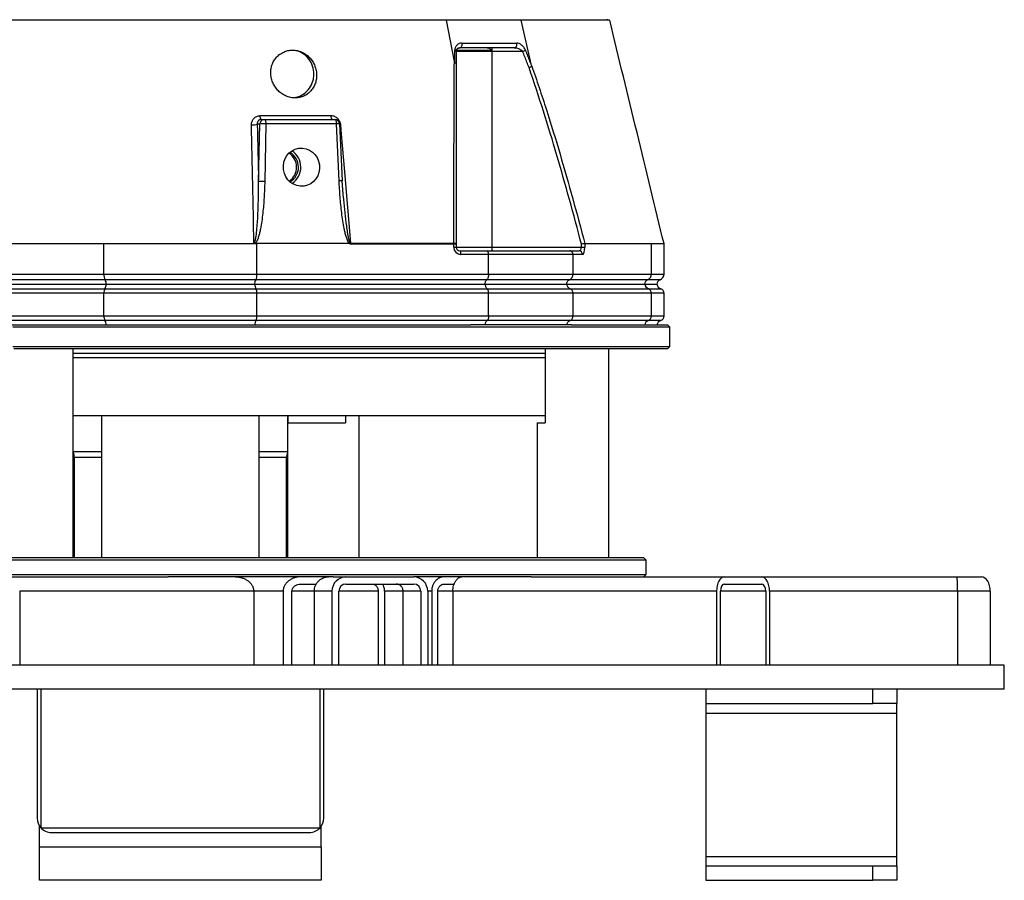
# Model space of a CAD drawing. Header units: millimetres. Extents: x 1168 to 1858, y 830 to 2111.
# Tile 2 of 5: x 1446 to 1858, y 830 to 1190. Entities that reach past the tile are written whole.
import ezdxf

# ---------------------------------------------------------------- set-up
doc = ezdxf.new("R2010")
doc.units = ezdxf.units.MM

msp = doc.modelspace()

# ---------------------------------------------------------------- linework, layer by layer
at = {"color": 7, "linetype": 'Continuous', "lineweight": 25}
for p, q in [((1628.17, 1172.24), (1624.92, 1189.51)), ((1660.54, 1170.52), (1656.12, 1189.51)), ((1692.36, 1189.51), (1692.36, 1190.01)), ((1643.92, 1176.51), (1628.92, 1176.51)), ((1629.01, 1177.01), (1643.55, 1177.01)), ((1643.92, 1178.01), (1643.92, 1176.51)), ((1643.92, 1176.51), (1643.92, 1094.51)), ((1656.82, 1176.51), (1643.92, 1176.51)), ((1656.82, 1176.51), (1657.95, 1176.95)), ((1547.36, 1148.01), (1548.6, 1148.01)), ((1548.6, 1148.01), (1578.16, 1148.01)), ((1546.67, 1146.08), (1545.64, 1146.08)), ((1546.2, 1121.95), (1546.67, 1146.08)), ((1549.24, 1146.12), (1548.77, 1121.99)), ((1578.8, 1146.12), (1549.24, 1146.12)), ((1579.91, 1122.35), (1578.8, 1146.12)), ((1581.27, 1122.34), (1580.16, 1146.11)), ((1581.74, 1115.01), (1581.25, 1122.34)), ((1399.03, 1096.01), (1481.41, 1096.01)), ((1481.41, 1083.25), (1481.41, 1096.01)), ((1545.51, 1083.25), (1545.51, 1096.01)), ((1584.16, 1096.01), (1545.51, 1096.01)), ((1627.9, 1094.51), (1627.9, 1095.77)), ((1628.92, 1095.77), (1627.9, 1095.77)), ((1627.9, 1094.51), (1628.92, 1094.51)), ((1628.92, 1095.77), (1628.92, 1094.51)), ((1628.92, 1094.51), (1643.92, 1094.51)), ((1630.42, 1093.01), (1641.78, 1093.01)), ((1641.78, 1093.01), (1676.52, 1093.01)), ((1643.92, 1094.51), (1643.92, 1093.01)), ((1643.92, 1094.51), (1681.38, 1094.51)), ((1676.52, 1093.01), (1680.37, 1093.01)), ((1681.38, 1094.51), (1681.38, 1095.83)), ((1681.38, 1094.51), (1682.81, 1094.51)), ((1682.81, 1096.01), (1682.81, 1094.51)), ((1682.81, 1096.01), (1710.68, 1096.01)), ((1710.68, 1083.25), (1710.68, 1096.01)), ((1715.96, 1083.25), (1715.96, 1096.01)), ((1642.51, 1091.51), (1630.9, 1091.51)), ((1642.51, 1083.25), (1642.51, 1091.51)), ((1677.86, 1091.51), (1642.51, 1091.51)), ((1677.86, 1083.25), (1677.86, 1091.51)), ((1681.79, 1091.51), (1677.86, 1091.51)), ((1384.41, 1083.25), (1481.41, 1083.25)), ((1481.94, 1080.9), (1385.22, 1080.9)), ((1481.41, 1083.25), (1545.51, 1083.25)), ((1544.98, 1080.9), (1481.94, 1080.9)), ((1641.7, 1080.9), (1544.98, 1080.9)), ((1545.51, 1083.25), (1642.51, 1083.25)), ((1676.38, 1080.9), (1641.7, 1080.9)), ((1642.51, 1083.25), (1677.86, 1083.25)), ((1709.11, 1080.9), (1676.38, 1080.9)), ((1677.86, 1083.25), (1710.68, 1083.25)), ((1385.06, 1077.15), (1481.83, 1077.15)), ((1385.84, 1079.01), (1482.35, 1079.01)), ((1481.83, 1077.15), (1545.09, 1077.15)), ((1482.35, 1079.01), (1544.57, 1079.01)), ((1544.57, 1079.01), (1641.08, 1079.01)), ((1545.09, 1077.15), (1641.86, 1077.15)), ((1641.08, 1079.01), (1675.23, 1079.01)), ((1641.86, 1077.15), (1676.67, 1077.15)), ((1675.23, 1079.01), (1707.89, 1079.01)), ((1676.67, 1077.15), (1709.42, 1077.15)), ((1707.89, 1079.01), (1713.01, 1079.01)), ((1481.41, 1075.27), (1384.41, 1075.27)), ((1545.51, 1075.27), (1481.41, 1075.27)), ((1481.41, 1065.75), (1481.41, 1075.27)), ((1545.51, 1065.75), (1545.51, 1075.27)), ((1642.51, 1075.27), (1545.51, 1075.27)), ((1642.51, 1065.75), (1642.51, 1075.27)), ((1677.86, 1075.27), (1642.51, 1075.27)), ((1677.86, 1065.75), (1677.86, 1075.27)), ((1710.68, 1075.27), (1677.86, 1075.27)), ((1710.68, 1065.75), (1710.68, 1075.27)), ((1715.96, 1065.75), (1715.96, 1075.27)), ((1384.41, 1065.75), (1481.41, 1065.75)), ((1481.83, 1063.87), (1385.06, 1063.87)), ((1481.41, 1065.75), (1545.51, 1065.75)), ((1545.09, 1063.87), (1481.83, 1063.87)), ((1641.86, 1063.87), (1545.09, 1063.87)), ((1545.51, 1065.75), (1642.51, 1065.75)), ((1676.67, 1063.87), (1641.86, 1063.87)), ((1642.51, 1065.75), (1677.86, 1065.75)), ((1709.42, 1063.87), (1676.67, 1063.87)), ((1677.86, 1065.75), (1710.68, 1065.75)), ((1391.89, 1062.01), (1635.03, 1062.01)), ((1718.46, 1061.01), (1443.35, 1061.01)), ((1641.08, 1062.01), (1635.03, 1062.01)), ((1675.23, 1062.01), (1641.08, 1062.01)), ((1677.28, 1062.01), (1675.23, 1062.01)), ((1677.28, 1062.01), (1717.46, 1062.01)), ((1718.46, 1061.01), (1717.46, 1062.01)), ((1718.46, 1053.01), (1718.46, 1061.01)), ((1443.35, 1053.01), (1718.46, 1053.01)), ((1717.46, 1052.01), (1443.69, 1052.01)), ((1468.61, 964.51), (1468.61, 1052.01)), ((1666.13, 1052.01), (1666.13, 1021.01)), ((1692.91, 964.51), (1692.91, 1052.01)), ((1717.46, 1052.01), (1718.46, 1053.01)), ((1666.13, 1050.01), (1468.61, 1050.01)), ((1666.13, 1048.28), (1468.61, 1048.28)), ((1468.61, 1024.01), (1666.13, 1024.01)), ((1480.46, 1024.01), (1480.46, 964.51)), ((1546.46, 964.51), (1546.46, 1024.01)), ((1558.31, 1024.01), (1558.31, 964.51)), ((1558.63, 1021.01), (1558.63, 1024.01)), ((1582.61, 1024.01), (1582.61, 1021.01)), ((1588.31, 964.51), (1588.31, 1024.01)), ((1558.63, 1021.01), (1582.61, 1021.01)), ((1662.91, 1021.01), (1662.91, 964.51)), ((1662.91, 1021.01), (1666.13, 1021.01)), ((1469.01, 1006.51), (1469.01, 964.51)), ((1557.91, 964.51), (1557.91, 1006.51)), ((1446.77, 963.51), (1318.46, 963.51)), ((1707.46, 964.51), (1319.46, 964.51)), ((1708.46, 963.51), (1446.77, 963.51)), ((1708.46, 963.51), (1707.46, 964.51)), ((1708.46, 957.51), (1708.46, 963.51)), ((1318.46, 957.51), (1708.46, 957.51)), ((1707.46, 956.51), (1708.46, 957.51)), ((1439.23, 956.51), (1508.3, 956.51)), ((1577.38, 956.51), (1508.3, 956.51)), ((1563.77, 953.51), (1570.47, 953.51)), ((1577.38, 956.51), (1582.77, 956.51)), ((1582.77, 956.51), (1611.16, 956.51)), ((1582.77, 953.51), (1611.16, 953.51)), ((1660.4, 956.51), (1611.16, 956.51)), ((1623.72, 953.51), (1628.25, 953.51)), ((1660.4, 956.51), (1741.21, 956.51)), ((1741.21, 956.51), (1756.92, 956.51)), ((1741.21, 953.51), (1756.92, 953.51)), ((1756.92, 956.51), (1838.62, 956.51)), ((1838.62, 956.51), (1848.9, 956.51)), ((1446.15, 950.51), (1446.15, 919.51)), ((1544.15, 950.51), (1446.15, 950.51)), ((1544.15, 950.51), (1544.15, 919.51)), ((1556.49, 950.51), (1556.49, 919.51)), ((1560.18, 919.51), (1560.18, 950.51)), ((1569.53, 950.51), (1569.53, 919.51)), ((1576.9, 950.51), (1569.53, 950.51)), ((1576.9, 950.51), (1576.9, 919.51)), ((1579.84, 919.51), (1579.84, 950.51)), ((1596.32, 950.51), (1596.32, 919.51)), ((1598.93, 950.51), (1598.93, 919.51)), ((1614.1, 950.51), (1606.73, 950.51)), ((1606.73, 919.51), (1606.73, 950.51)), ((1614.1, 950.51), (1614.1, 919.51)), ((1617.04, 950.51), (1617.04, 919.51)), ((1618.67, 950.51), (1618.67, 919.51)), ((1621.26, 919.51), (1621.26, 950.51)), ((1737.96, 950.51), (1627.55, 950.51)), ((1627.55, 950.51), (1627.55, 919.51)), ((1737.96, 950.51), (1737.96, 919.51)), ((1739.58, 919.51), (1739.58, 950.51)), ((1758.54, 950.51), (1758.54, 919.51)), ((1760.16, 950.51), (1760.16, 919.51)), ((1838.86, 950.51), (1838.86, 919.51)), ((1852.58, 950.51), (1852.58, 919.51)), ((1576.9, 919.51), (1398.84, 919.51)), ((1737.96, 919.51), (1576.9, 919.51)), ((1838.86, 919.51), (1737.96, 919.51)), ((1858.46, 919.51), (1838.86, 919.51)), ((1858.46, 909.51), (1858.46, 919.51)), ((1858.46, 909.51), (1168.46, 909.51)), ((1453.46, 909.51), (1453.46, 855.51)), ((1454.96, 909.51), (1454.96, 851.51)), ((1571.96, 851.51), (1571.96, 909.51)), ((1573.46, 855.51), (1573.46, 909.51)), ((1733.46, 909.51), (1733.46, 903.51)), ((1803.46, 903.51), (1803.46, 909.51)), ((1813.46, 909.51), (1813.46, 903.51)), ((1733.46, 903.51), (1803.46, 903.51)), ((1733.46, 903.51), (1733.46, 899.51)), ((1813.46, 903.51), (1803.46, 903.51)), ((1813.46, 899.51), (1813.46, 903.51)), ((1733.46, 899.51), (1813.46, 899.51)), ((1733.46, 899.51), (1733.46, 839.51)), ((1813.46, 839.51), (1813.46, 899.51)), ((1454.46, 843.51), (1454.46, 852.2)), ((1454.96, 851.51), (1571.96, 851.51)), ((1459.46, 849.51), (1567.46, 849.51)), ((1572.46, 843.51), (1572.46, 852.2)), ((1454.46, 843.51), (1572.46, 843.51)), ((1454.46, 829.51), (1454.46, 843.51)), ((1572.46, 843.51), (1572.46, 829.51)), ((1733.46, 839.51), (1813.46, 839.51)), ((1733.46, 839.51), (1733.46, 835.51)), ((1813.46, 835.51), (1813.46, 839.51)), ((1733.46, 835.51), (1733.46, 829.51)), ((1733.46, 835.51), (1803.46, 835.51)), ((1803.46, 829.51), (1803.46, 835.51)), ((1803.46, 835.51), (1813.46, 835.51)), ((1813.46, 835.51), (1813.46, 829.51)), ((1572.46, 829.51), (1454.46, 829.51)), ((1733.46, 829.51), (1803.46, 829.51)), ((1813.46, 829.51), (1803.46, 829.51))]:
    msp.add_line(p, q, dxfattribs=at)
at = {"color": 1, "linetype": 'Continuous', "lineweight": 25}
for p, q in [((1580.17, 1145.77), (1580.48, 1145.77)), ((1714.29, 1080.9), (1709.11, 1080.9)), ((1710.68, 1083.25), (1715.96, 1083.25)), ((1709.42, 1077.15), (1714.63, 1077.15)), ((1715.96, 1075.27), (1710.68, 1075.27)), ((1714.63, 1063.87), (1709.42, 1063.87)), ((1710.68, 1065.75), (1715.96, 1065.75)), ((1480.46, 1008.88), (1468.61, 1008.88)), ((1480.46, 1006.51), (1469.01, 1006.51)), ((1558.31, 1008.88), (1546.46, 1008.88)), ((1557.91, 1006.51), (1546.46, 1006.51)), ((1556.49, 950.51), (1544.15, 950.51)), ((1569.53, 950.51), (1560.18, 950.51)), ((1596.32, 950.51), (1579.84, 950.51)), ((1606.73, 950.51), (1598.93, 950.51)), ((1618.67, 950.51), (1617.04, 950.51)), ((1627.55, 950.51), (1621.26, 950.51)), ((1758.54, 950.51), (1739.58, 950.51)), ((1838.86, 950.51), (1760.16, 950.51)), ((1852.58, 950.51), (1838.86, 950.51))]:
    msp.add_line(p, q, dxfattribs=at)
at = {"color": 7, "linetype": 'Continuous', "lineweight": 25, "flags": 128}
for points in [[(1631.34, 1179.95), (1631.38, 1179.6), (1631.37, 1179.25), (1631.31, 1178.92), (1631.2, 1178.62), (1631.04, 1178.36), (1630.85, 1178.17), (1630.64, 1178.05), (1630.42, 1178.01)], [(1628.32, 1176.95), (1628.45, 1176.9), (1628.57, 1176.86), (1628.67, 1176.81), (1628.76, 1176.75), (1628.83, 1176.7), (1628.88, 1176.64), (1628.91, 1176.57), (1628.92, 1176.51)], [(1547.36, 1148.01), (1547.28, 1148.04), (1547.19, 1148.13), (1547.11, 1148.27), (1547.04, 1148.46), (1546.98, 1148.69), (1546.92, 1148.97), (1546.88, 1149.27), (1546.86, 1149.59)], [(1548.6, 1148.01), (1548.72, 1147.98), (1548.84, 1147.87), (1548.95, 1147.7), (1549.04, 1147.46), (1549.12, 1147.18), (1549.18, 1146.85), (1549.22, 1146.49), (1549.24, 1146.12)], [(1577.16, 1148.01), (1577.05, 1148.04), (1576.94, 1148.13), (1576.83, 1148.27), (1576.74, 1148.47), (1576.66, 1148.71), (1576.6, 1148.99), (1576.55, 1149.3), (1576.52, 1149.63)], [(1578.16, 1148.01), (1578.28, 1147.98), (1578.39, 1147.87), (1578.5, 1147.7), (1578.6, 1147.46), (1578.68, 1147.18), (1578.74, 1146.85), (1578.78, 1146.49), (1578.8, 1146.12)], [(1580.48, 1145.77), (1580.81, 1141.84), (1582.14, 1126.14), (1584.66, 1096.2)], [(1627.89, 1096.25), (1628.11, 1096.23), (1628.31, 1096.2), (1628.48, 1096.16), (1628.64, 1096.11), (1628.76, 1096.06), (1628.85, 1096), (1628.9, 1095.95), (1628.92, 1095.89)], [(1630.9, 1091.51), (1630.89, 1091.8), (1630.87, 1092.09), (1630.82, 1092.34), (1630.76, 1092.57), (1630.69, 1092.76), (1630.61, 1092.9), (1630.52, 1092.98), (1630.42, 1093.01)]]:
    msp.add_lwpolyline(points, dxfattribs=at)
at = {"color": 7, "linetype": 'Continuous', "lineweight": 25}
for centre, radius, start, end in [((1652.93, 1179.45), 1.47, 280.9926, 19.6764), ((1548.63, 1146.05), 1.96, 90.9643, 179.0216), ((1578.16, 1146.01), 2, 2.676, 90), ((1543.72, 1150.7), 5, 264.2517, 292.5667), ((1548.19, 1128.86), 17.29, 86.5135, 95.0408), ((1555, 1128.01), 7.12, 304.6331, 56.2902), ((1555.8, 1128.01), 7.1, 300.1258, 60.8253), ((1555.74, 1128.01), 8.13, 303.4187, 57.3668), ((1547.72, 1104.73), 17.29, 86.5135, 95.0408), ((1578.53, 1095.82), 6.15, 359.9729, 3.5543), ((1630.9, 1094.51), 3, 180, 270), ((1630.42, 1094.51), 1.5, 180, 270), ((1680.33, 1091.55), 1.46, 358.4899, 88.4058), ((1485.46, 1082.93), 4.07, 175.4948, 210.0464), ((1479.12, 1079.27), 3.26, 355.4948, 30.0464), ((1547.8, 1079.27), 3.26, 149.9536, 184.5052), ((1541.46, 1082.93), 4.07, 329.9536, 4.5052), ((1709.84, 1079.04), 2, 111.5312, 180.8407), ((1708.19, 1083.22), 2.49, 291.5312, 0.8407), ((1714.96, 1079.01), 2, 109.4712, 180), ((1713.46, 1083.25), 2.5, 289.4712, 0), ((1484.65, 1075.52), 3.26, 149.9536, 184.5052), ((1478.91, 1078.97), 3.44, 328.135, 0.6908), ((1548.01, 1078.97), 3.44, 179.3092, 211.865), ((1542.27, 1075.52), 3.26, 355.4948, 30.0464), ((1710.31, 1079.45), 2.46, 190.2462, 248.7564), ((1708.69, 1075.3), 2, 359.1593, 68.4688), ((1715.46, 1079.51), 2.5, 191.537, 250.5288), ((1713.96, 1075.27), 2, 0, 70.5288), ((1484.65, 1065.5), 3.26, 175.4948, 210.0464), ((1478.91, 1062.05), 3.44, 359.3092, 31.865), ((1548.01, 1062.05), 3.44, 148.135, 180.6908), ((1542.27, 1065.5), 3.26, 329.9536, 4.5052), ((1710.31, 1061.57), 2.46, 111.2436, 169.7538), ((1708.69, 1065.72), 2, 291.5312, 0.8407), ((1715.46, 1061.51), 2.5, 109.4712, 168.463), ((1713.96, 1065.75), 2, 289.4712, 0), ((1463.01, 1006.51), 6, 0, 21.133), ((1563.91, 1006.51), 6, 158.867, 180), ((1459.46, 855.51), 6, 180, 221.4096), ((1567.46, 855.51), 6, 318.5904, 0), ((1459.46, 855.51), 6, 221.8103, 270), ((1567.46, 855.51), 6, 270, 318.1897)]:
    msp.add_arc(centre, radius, start, end, dxfattribs=at)
at = {"color": 1, "linetype": 'Continuous', "lineweight": 25}
for centre, radius, start, end in [((1579.41, 1137.84), 8.3, 84.8327, 94.2139), ((1580.52, 1114.03), 8.35, 84.8671, 94.1974)]:
    msp.add_arc(centre, radius, start, end, dxfattribs=at)
at = {"color": 7, "linetype": 'Continuous', "lineweight": 25}
msp.add_ellipse((1564.14, 1128.01), major_axis=(-1.07, 7.94), ratio=0.94747, dxfattribs=at)
for centre, major_axis, ratio, start_param, end_param in [((1513.46, 3004.13), (-32.13, 1908.11), 0.049628, 3.133349, 3.140757), ((1680.37, 1094.51), (0, 1.5), 0.676786, 3.141593, 4.712389), ((1681.79, 1094.51), (0, 3), 0.338393, 3.141593, 4.712389), ((1582.77, 950.51), (0, 6), 0.978946, 0, 1.570796), ((1582.77, 950.51), (0, 3), 0.978946, 0, 1.570796), ((1611.16, 950.51), (0, 6), 0.978946, 4.712389, 6.283185), ((1611.16, 950.51), (0, 3), 0.978946, 4.712389, 6.283185), ((1741.21, 950.51), (0, 6), 0.541607, 0, 1.570796), ((1741.21, 950.51), (0, 3), 0.541607, 0, 1.570796), ((1756.92, 950.51), (0, 6), 0.541607, 4.712389, 6.283185), ((1756.92, 950.51), (0, 3), 0.541607, 4.712389, 6.283185), ((1838.62, 950.51), (0, 6), 0.040856, 4.712389, 6.283185), ((1848.9, 950.51), (0, 6), 0.612371, 4.712389, 6.283185)]:
    msp.add_ellipse(centre, major_axis=major_axis, ratio=ratio, start_param=start_param, end_param=end_param, dxfattribs=at)
for points, knots in [([(1456.41, 1189.51), (1451.44, 1189.51), (1439.48, 1189.51), (1421.16, 1189.51), (1408.36, 1189.51), (1402.2, 1189.51)], [0.78900825, 0.78900825, 0.78900825, 0.78900825, 0.80290046, 0.82289891, 0.84289736, 0.84289736, 0.84289736, 0.84289736]), ([(1570.19, 1189.51), (1568.15, 1189.51), (1558.9, 1189.51), (1549.46, 1189.51), (1539.7, 1189.51), (1534.98, 1189.51), (1527.83, 1189.51), (1520.66, 1189.51), (1515.86, 1189.51), (1513.46, 1189.51), (1511.07, 1189.51), (1506.28, 1189.51), (1499.12, 1189.51), (1491.99, 1189.51), (1487.27, 1189.51), (1477.54, 1189.51), (1468.27, 1189.51), (1459.18, 1189.51), (1457.29, 1189.51)], [0.8437161, 0.8437161, 0.8437161, 0.8437161, 0.8494176, 0.8694417, 0.8694417, 0.8758084, 0.8821752, 0.888542, 0.8949088, 0.8949088, 0.8949088, 0.9012674, 0.9076261, 0.9139847, 0.9203434, 0.9203434, 0.9403418, 0.9456293, 0.9456293, 0.9456293, 0.9456293]), ([(1624.92, 1189.51), (1618.76, 1189.51), (1605.95, 1189.51), (1587.46, 1189.51), (1575.31, 1189.51), (1570.19, 1189.51)], [0.9456293, 0.9456293, 0.9456293, 0.9456293, 0.96565336, 0.98567742, 1, 1, 1, 1]), ([(1682.95, 1189.51), (1681.34, 1189.51), (1676.92, 1189.51), (1668.23, 1189.51), (1660.36, 1189.51), (1656.12, 1189.51)], [0.03915803, 0.03915803, 0.03915803, 0.03915803, 0.05247201, 0.07249607, 0.09252013, 0.09252013, 0.09252013, 0.09252013]), ([(1693.07, 1189.51), (1693.08, 1189.51), (1693.09, 1189.51), (1691.87, 1189.51), (1689.84, 1189.51), (1687.14, 1189.51), (1684.83, 1189.51), (1683.67, 1189.51)], [0, 0, 0, 0, 0.166186, 0.372878, 0.579625, 0.789812, 1, 1, 1, 1]), ([(1715.96, 1096.02), (1712.19, 1111.51), (1704.61, 1142.67), (1697.03, 1173.83), (1693.22, 1189.51)], [0, 0, 0, 0, 0.496942, 1, 1, 1, 1]), ([(1631.34, 1179.95), (1630.96, 1179.95), (1630.59, 1179.87), (1630.07, 1179.67), (1629.91, 1179.59), (1629.59, 1179.4), (1629.44, 1179.29), (1629.16, 1179.03), (1629.03, 1178.89), (1628.8, 1178.57), (1628.69, 1178.4), (1628.52, 1178.03), (1628.44, 1177.83), (1628.34, 1177.4), (1628.32, 1177.18), (1628.32, 1176.95)], [0, 0, 0, 0, 0.25, 0.25, 0.375, 0.375, 0.5, 0.5, 0.625, 0.625, 0.75, 0.75, 0.875, 0.875, 1, 1, 1, 1]), ([(1631.34, 1179.95), (1635.5, 1179.95), (1639.5, 1179.95), (1647.17, 1179.95), (1650.83, 1179.95), (1654.31, 1179.95)], [0, 0, 0, 0, 0.5, 0.5, 1, 1, 1, 1]), ([(1657.95, 1176.95), (1657.85, 1177.18), (1657.74, 1177.41), (1657.5, 1177.83), (1657.37, 1178.03), (1657.08, 1178.41), (1656.93, 1178.58), (1656.62, 1178.89), (1656.46, 1179.03), (1655.97, 1179.41), (1655.64, 1179.61), (1654.96, 1179.87), (1654.63, 1179.95), (1654.31, 1179.95)], [0, 0, 0, 0, 0.125, 0.125, 0.25, 0.25, 0.375, 0.375, 0.5, 0.5, 0.75, 0.75, 1, 1, 1, 1]), ([(1570.49, 1167.01), (1570.45, 1167.67), (1570.36, 1168.31), (1570.13, 1169.26), (1570.04, 1169.58), (1569.83, 1170.2), (1569.71, 1170.52), (1569.31, 1171.42), (1568.99, 1172), (1568.25, 1173.09), (1567.82, 1173.6), (1566.89, 1174.53), (1566.39, 1174.95), (1565.57, 1175.5), (1565.29, 1175.67), (1564.71, 1175.99), (1564.13, 1176.27), (1563.53, 1176.49), (1562.91, 1176.68), (1562.6, 1176.76), (1561.65, 1176.95), (1561.02, 1177.01), (1560.07, 1177.01), (1559.75, 1176.99), (1559.12, 1176.92), (1558.8, 1176.87), (1557.88, 1176.67), (1557.29, 1176.48), (1556.43, 1176.09), (1556.14, 1175.95), (1555.6, 1175.63), (1555.34, 1175.46), (1554.58, 1174.91), (1554.12, 1174.49), (1553.27, 1173.55), (1552.91, 1173.04), (1552.43, 1172.23), (1552.29, 1171.94), (1552.02, 1171.37), (1551.91, 1171.07), (1551.6, 1170.16), (1551.46, 1169.54), (1551.33, 1168.59), (1551.3, 1168.27), (1551.28, 1167.62), (1551.28, 1167.29), (1551.34, 1166.33), (1551.43, 1165.69), (1551.67, 1164.73), (1551.76, 1164.41), (1551.98, 1163.79), (1552.22, 1163.18), (1552.52, 1162.6), (1552.84, 1162.02), (1553.02, 1161.74), (1553.59, 1160.92), (1554.02, 1160.42), (1554.72, 1159.73), (1554.96, 1159.51), (1555.47, 1159.09), (1555.74, 1158.89), (1556.56, 1158.34), (1557.13, 1158.03), (1558.03, 1157.65), (1558.33, 1157.54), (1558.96, 1157.34), (1559.27, 1157.26), (1560.21, 1157.07), (1560.84, 1157.01), (1561.79, 1157.01), (1562.11, 1157.03), (1562.74, 1157.1), (1563.35, 1157.2), (1563.95, 1157.36), (1564.55, 1157.56), (1564.84, 1157.67), (1565.69, 1158.05), (1566.22, 1158.36), (1566.97, 1158.91), (1567.21, 1159.11), (1567.67, 1159.53), (1567.89, 1159.75), (1568.5, 1160.45), (1568.87, 1160.95), (1569.34, 1161.76), (1569.49, 1162.05), (1569.75, 1162.62), (1569.98, 1163.2), (1570.15, 1163.81), (1570.3, 1164.43), (1570.36, 1164.75), (1570.49, 1165.71), (1570.52, 1166.36), (1570.49, 1167.01)], [0, 0, 0, 0, 0.03125, 0.03125, 0.046875, 0.046875, 0.0625, 0.0625, 0.09375, 0.09375, 0.125, 0.125, 0.15625, 0.15625, 0.171875, 0.171875, 0.1875, 0.203125, 0.203125, 0.21875, 0.21875, 0.25, 0.25, 0.265625, 0.265625, 0.28125, 0.28125, 0.3125, 0.3125, 0.328125, 0.328125, 0.34375, 0.34375, 0.375, 0.375, 0.40625, 0.40625, 0.421875, 0.421875, 0.4375, 0.4375, 0.46875, 0.46875, 0.484375, 0.484375, 0.5, 0.5, 0.53125, 0.53125, 0.546875, 0.546875, 0.5625, 0.578125, 0.578125, 0.59375, 0.59375, 0.625, 0.625, 0.640625, 0.640625, 0.65625, 0.65625, 0.6875, 0.6875, 0.703125, 0.703125, 0.71875, 0.71875, 0.75, 0.75, 0.765625, 0.765625, 0.78125, 0.796875, 0.796875, 0.8125, 0.8125, 0.84375, 0.84375, 0.859375, 0.859375, 0.875, 0.875, 0.90625, 0.90625, 0.921875, 0.921875, 0.9375, 0.953125, 0.953125, 0.96875, 0.96875, 1, 1, 1, 1]), ([(1569.35, 1167.01), (1569.25, 1168.13), (1569.04, 1170.38), (1567.4, 1173.38), (1564.97, 1175.62), (1562.28, 1176.89), (1560.47, 1176.89), (1559.76, 1176.88)], [0, 0, 0, 0, 0.214516, 0.429024, 0.643743, 0.8586, 1, 1, 1, 1]), ([(1628.31, 1171.85), (1628.31, 1172.33), (1628.31, 1172.81), (1628.31, 1173.29), (1628.31, 1174.51), (1628.31, 1175.73), (1628.32, 1176.95)], [0.000362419, 0.000362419, 0.000362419, 0.000362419, 0.001908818, 0.001908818, 0.001908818, 0.005827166, 0.005827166, 0.005827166, 0.005827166]), ([(1628.92, 1176.51), (1628.92, 1176.66), (1628.94, 1176.78), (1629, 1177.01), (1629.04, 1177.11), (1629.19, 1177.39), (1629.31, 1177.53), (1629.58, 1177.77), (1629.74, 1177.86), (1630.06, 1177.98), (1630.24, 1178.01), (1630.42, 1178.01)], [0, 0, 0, 0, 0.125, 0.125, 0.25, 0.25, 0.5, 0.5, 0.75, 0.75, 1, 1, 1, 1]), ([(1628.92, 1176.51), (1628.92, 1175.29), (1628.92, 1174.07), (1628.92, 1172.86), (1628.92, 1172.38), (1628.92, 1171.91), (1628.92, 1171.43)], [0, 0, 0, 0, 0.003916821, 0.003916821, 0.003916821, 0.005444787, 0.005444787, 0.005444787, 0.005444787]), ([(1629.01, 1177.01), (1629.08, 1177.19), (1629.17, 1177.34), (1629.4, 1177.6), (1629.53, 1177.7), (1629.81, 1177.86), (1629.96, 1177.92), (1630.26, 1177.99), (1630.42, 1178.01), (1630.58, 1178.01)], [0, 0, 0, 0, 0.25, 0.25, 0.5, 0.5, 0.75, 0.75, 1, 1, 1, 1]), ([(1653.21, 1178.01), (1649.75, 1178.01), (1646.12, 1178.01), (1638.52, 1178.01), (1634.55, 1178.01), (1630.42, 1178.01)], [0, 0, 0, 0, 0.5, 0.5, 1, 1, 1, 1]), ([(1641.87, 1178.01), (1642.02, 1178.01), (1642.17, 1177.99), (1642.47, 1177.92), (1642.61, 1177.86), (1642.9, 1177.7), (1643.05, 1177.6), (1643.32, 1177.35), (1643.45, 1177.19), (1643.55, 1177.01)], [0, 0, 0, 0, 0.25, 0.25, 0.5, 0.5, 0.75, 0.75, 1, 1, 1, 1]), ([(1653.21, 1178.01), (1653.52, 1178.01), (1653.83, 1177.98), (1654.47, 1177.86), (1654.78, 1177.77), (1655.41, 1177.53), (1655.72, 1177.39), (1656.16, 1177.11), (1656.31, 1177.01), (1656.58, 1176.78), (1656.71, 1176.66), (1656.82, 1176.51)], [0, 0, 0, 0, 0.25, 0.25, 0.5, 0.5, 0.75, 0.75, 0.875, 0.875, 1, 1, 1, 1]), ([(1659.44, 1169.7), (1659.14, 1170.48), (1658.85, 1171.25), (1658.55, 1172.02), (1657.97, 1173.52), (1657.4, 1175.01), (1656.82, 1176.51)], [0, 0, 0, 0, 0.002481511, 0.002481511, 0.002481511, 0.007294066, 0.007294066, 0.007294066, 0.007294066]), ([(1657.95, 1176.95), (1658.52, 1175.45), (1659.1, 1173.95), (1659.68, 1172.45), (1659.98, 1171.68), (1660.28, 1170.9), (1660.58, 1170.12)], [0, 0, 0, 0, 0.004814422, 0.004814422, 0.004814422, 0.007315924, 0.007315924, 0.007315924, 0.007315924]), ([(1627.89, 1096.25), (1627.92, 1109.04), (1627.96, 1121.79), (1628.03, 1140.82), (1628.06, 1147.14), (1628.11, 1159.73), (1628.14, 1166), (1628.17, 1172.24)], [0, 0, 0, 0, 0.5, 0.5, 0.75, 0.75, 1, 1, 1, 1]), ([(1628.17, 1172.24), (1628.18, 1172.19), (1628.19, 1172.15), (1628.2, 1172.11), (1628.2, 1172.08), (1628.21, 1172.05), (1628.22, 1172.02), (1628.23, 1172), (1628.23, 1171.97), (1628.24, 1171.95), (1628.24, 1171.94), (1628.25, 1171.93), (1628.26, 1171.91), (1628.26, 1171.9), (1628.27, 1171.89), (1628.28, 1171.87), (1628.28, 1171.87), (1628.29, 1171.86), (1628.29, 1171.86), (1628.29, 1171.85), (1628.3, 1171.85), (1628.3, 1171.85), (1628.3, 1171.85), (1628.31, 1171.85), (1628.31, 1171.85)], [0, 0, 0, 0, 0.0001387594, 0.0001387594, 0.0001387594, 0.0002328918, 0.0002328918, 0.0002328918, 0.0002971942, 0.0002971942, 0.0002971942, 0.000341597, 0.000341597, 0.000341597, 0.0003881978, 0.0003881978, 0.0003881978, 0.000406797, 0.000406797, 0.000406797, 0.0004223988, 0.0004223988, 0.0004223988, 0.0004317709, 0.0004317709, 0.0004317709, 0.0004317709]), ([(1628.31, 1171.85), (1628.4, 1171.82), (1628.49, 1171.79), (1628.64, 1171.73), (1628.71, 1171.7), (1628.87, 1171.59), (1628.92, 1171.51), (1628.92, 1171.43)], [0, 0, 0, 0, 0.25, 0.25, 0.5, 0.5, 1, 1, 1, 1]), ([(1628.92, 1171.43), (1628.92, 1165.22), (1628.92, 1158.99), (1628.92, 1146.47), (1628.92, 1140.19), (1628.92, 1121.28), (1628.92, 1108.6), (1628.92, 1095.89)], [0, 0, 0, 0, 0.25, 0.25, 0.5, 0.5, 1, 1, 1, 1]), ([(1560.66, 1157.16), (1561.46, 1157.26), (1563.34, 1157.49), (1565.94, 1159.13), (1568.09, 1161.67), (1569.2, 1164.47), (1569.31, 1166.3), (1569.35, 1167.01)], [0, 0, 0, 0, 0.169792, 0.397877, 0.626272, 0.854805, 1, 1, 1, 1]), ([(1660.58, 1170.12), (1660.51, 1170.09), (1660.44, 1170.07), (1660.27, 1170.01), (1660.17, 1169.97), (1659.88, 1169.86), (1659.66, 1169.78), (1659.44, 1169.7)], [0, 0, 0, 0, 0.25, 0.25, 0.5, 0.5, 1, 1, 1, 1]), ([(1681.38, 1095.83), (1678.14, 1108.26), (1674.75, 1120.65), (1669.31, 1139.14), (1667.44, 1145.29), (1663.56, 1157.53), (1661.55, 1163.63), (1659.44, 1169.7)], [0, 0, 0, 0, 0.5, 0.5, 0.75, 0.75, 1, 1, 1, 1]), ([(1660.58, 1170.12), (1660.59, 1170.12), (1660.59, 1170.14), (1660.59, 1170.17), (1660.59, 1170.19), (1660.59, 1170.24), (1660.58, 1170.27), (1660.57, 1170.38), (1660.55, 1170.45), (1660.54, 1170.52)], [0, 0, 0, 0, 0.125, 0.125, 0.25, 0.25, 0.5, 0.5, 1, 1, 1, 1]), ([(1660.54, 1170.52), (1661.61, 1167.46), (1662.66, 1164.39), (1664.71, 1158.25), (1665.72, 1155.17), (1668.68, 1145.91), (1670.58, 1139.71), (1676.09, 1121.06), (1679.53, 1108.56), (1682.81, 1096.01)], [0, 0, 0, 0, 0.125, 0.125, 0.25, 0.25, 0.5, 0.5, 1, 1, 1, 1]), ([(1543.22, 1145.72), (1543.22, 1145.98), (1543.24, 1146.23), (1543.32, 1146.73), (1543.38, 1146.97), (1543.55, 1147.43), (1543.66, 1147.65), (1543.91, 1148.07), (1544.06, 1148.27), (1544.39, 1148.63), (1544.58, 1148.79), (1544.98, 1149.07), (1545.19, 1149.19), (1545.64, 1149.39), (1545.88, 1149.47), (1546.36, 1149.57), (1546.61, 1149.59), (1546.86, 1149.59)], [0, 0, 0, 0, 0.125, 0.125, 0.25, 0.25, 0.375, 0.375, 0.5, 0.5, 0.625, 0.625, 0.75, 0.75, 0.875, 0.875, 1, 1, 1, 1]), ([(1547.36, 1148.01), (1547.23, 1148.01), (1547.11, 1148), (1546.86, 1147.95), (1546.74, 1147.91), (1546.52, 1147.8), (1546.41, 1147.74), (1546.22, 1147.6), (1546.13, 1147.51), (1545.9, 1147.24), (1545.79, 1147.03), (1545.65, 1146.57), (1545.62, 1146.33), (1545.64, 1146.08)], [0, 0, 0, 0, 0.125, 0.125, 0.25, 0.25, 0.375, 0.375, 0.5, 0.5, 0.75, 0.75, 1, 1, 1, 1]), ([(1576.52, 1149.63), (1577.01, 1149.63), (1577.5, 1149.53), (1578.19, 1149.23), (1578.41, 1149.11), (1578.83, 1148.83), (1579.02, 1148.67), (1579.39, 1148.31), (1579.56, 1148.11), (1579.85, 1147.69), (1579.98, 1147.47), (1580.2, 1147.01), (1580.28, 1146.76), (1580.41, 1146.27), (1580.46, 1146.02), (1580.48, 1145.77)], [0, 0, 0, 0, 0.25, 0.25, 0.375, 0.375, 0.5, 0.5, 0.625, 0.625, 0.75, 0.75, 0.875, 0.875, 1, 1, 1, 1]), ([(1544.26, 1096.12), (1544.29, 1096.13), (1544.32, 1096.14), (1544.37, 1096.18), (1544.39, 1096.21), (1544.46, 1096.29), (1544.49, 1096.34), (1544.58, 1096.52), (1544.62, 1096.65), (1544.75, 1097.03), (1544.81, 1097.29), (1544.99, 1098.08), (1545.07, 1098.61), (1545.31, 1100.22), (1545.42, 1101.3), (1545.61, 1103.46), (1545.69, 1104.54), (1545.83, 1106.71), (1545.88, 1107.8), (1546.03, 1111.06), (1546.1, 1113.23), (1546.18, 1117.59), (1546.2, 1119.77), (1546.2, 1121.95)], [0, 0, 0, 0, 0.003906, 0.003906, 0.007812, 0.007812, 0.015625, 0.015625, 0.03125, 0.03125, 0.0625, 0.0625, 0.125, 0.125, 0.25, 0.25, 0.375, 0.375, 0.5, 0.5, 0.75, 0.75, 1, 1, 1, 1]), ([(1548.77, 1121.99), (1548.73, 1119.77), (1548.64, 1117.56), (1548.37, 1113.14), (1548.19, 1110.94), (1547.82, 1107.65), (1547.68, 1106.55), (1547.37, 1104.37), (1547.19, 1103.28), (1546.87, 1101.66), (1546.75, 1101.12), (1546.5, 1100.05), (1546.36, 1099.52), (1546.04, 1098.47), (1545.87, 1097.95), (1545.55, 1097.19), (1545.43, 1096.95), (1545.23, 1096.59), (1545.16, 1096.48), (1545, 1096.26), (1544.91, 1096.16), (1544.81, 1096.06)], [0, 0, 0, 0, 0.25, 0.25, 0.5, 0.5, 0.625, 0.625, 0.75, 0.75, 0.8125, 0.8125, 0.875, 0.875, 0.9375, 0.9375, 0.96875, 0.96875, 0.984375, 0.984375, 1, 1, 1, 1]), ([(1584.25, 1096.05), (1584.14, 1096.13), (1584.05, 1096.24), (1583.89, 1096.46), (1583.81, 1096.58), (1583.6, 1096.94), (1583.48, 1097.2), (1583.27, 1097.71), (1583.17, 1097.98), (1582.99, 1098.51), (1582.9, 1098.77), (1582.66, 1099.58), (1582.52, 1100.12), (1582.27, 1101.21), (1582.15, 1101.76), (1581.82, 1103.41), (1581.63, 1104.51), (1581.29, 1106.73), (1581.14, 1107.84), (1580.73, 1111.17), (1580.51, 1113.41), (1580.15, 1117.87), (1580.01, 1120.11), (1579.91, 1122.35)], [0, 0, 0, 0, 0.015625, 0.015625, 0.03125, 0.03125, 0.0625, 0.0625, 0.09375, 0.09375, 0.125, 0.125, 0.1875, 0.1875, 0.25, 0.25, 0.375, 0.375, 0.5, 0.5, 0.75, 0.75, 1, 1, 1, 1]), ([(1481.41, 1096.01), (1486.49, 1096.01), (1491.64, 1096.01), (1502.08, 1096.01), (1507.36, 1096.01), (1514.05, 1096.01), (1515.39, 1096.01), (1518.06, 1096.01), (1519.4, 1096.01), (1523.38, 1096.01), (1526.02, 1096.01), (1533.88, 1096.01), (1539.04, 1096.01), (1544.14, 1096.01)], [0, 0, 0, 0, 0.25, 0.25, 0.5, 0.5, 0.5625, 0.5625, 0.625, 0.625, 0.75, 0.75, 1, 1, 1, 1]), ([(1544.81, 1096.06), (1544.75, 1096.07), (1544.7, 1096.06), (1544.59, 1096.03), (1544.53, 1096.02), (1544.42, 1096), (1544.37, 1095.99), (1544.25, 1095.99), (1544.2, 1096), (1544.14, 1096.01)], [0, 0, 0, 0, 0.25, 0.25, 0.5, 0.5, 0.75, 0.75, 1, 1, 1, 1]), ([(1584.16, 1096.01), (1584.17, 1096.01), (1584.18, 1096.01), (1584.2, 1096.01), (1584.21, 1096.02), (1584.22, 1096.02), (1584.23, 1096.03), (1584.24, 1096.03), (1584.24, 1096.04), (1584.25, 1096.04), (1584.25, 1096.04), (1584.25, 1096.04), (1584.25, 1096.05)], [0, 0, 0, 0, 0.0000412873, 0.0000412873, 0.0000412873, 0.000083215, 0.000083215, 0.000083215, 0.0001049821, 0.0001049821, 0.0001049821, 0.0001114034, 0.0001114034, 0.0001114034, 0.0001114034]), ([(1584.44, 1096.35), (1584.47, 1096.31), (1584.5, 1096.28), (1584.58, 1096.22), (1584.62, 1096.2), (1584.66, 1096.2)], [0, 0, 0, 0, 0.5, 0.5, 1, 1, 1, 1]), ([(1584.66, 1096.2), (1591.87, 1096.2), (1599.07, 1096.21), (1606.27, 1096.22), (1613.48, 1096.22), (1620.68, 1096.24), (1627.89, 1096.25)], [0, 0, 0, 0, 0.02281252, 0.02281252, 0.02281252, 0.04564083, 0.04564083, 0.04564083, 0.04564083]), ([(1628.92, 1095.77), (1628.92, 1095.78), (1628.92, 1095.78), (1628.92, 1095.79), (1628.92, 1095.83), (1628.92, 1095.86), (1628.92, 1095.89)], [0, 0, 0, 0, 0.0000266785, 0.0000266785, 0.0000266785, 0.0001222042, 0.0001222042, 0.0001222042, 0.0001222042]), ([(1642.51, 1091.51), (1642.51, 1091.61), (1642.5, 1091.71), (1642.48, 1091.9), (1642.47, 1092), (1642.43, 1092.18), (1642.41, 1092.27), (1642.36, 1092.43), (1642.33, 1092.51), (1642.23, 1092.71), (1642.15, 1092.82), (1641.97, 1092.97), (1641.88, 1093.01), (1641.78, 1093.01)], [0, 0, 0, 0, 0.125, 0.125, 0.25, 0.25, 0.375, 0.375, 0.5, 0.5, 0.75, 0.75, 1, 1, 1, 1]), ([(1677.86, 1091.51), (1677.86, 1091.61), (1677.85, 1091.71), (1677.82, 1091.9), (1677.79, 1092), (1677.73, 1092.18), (1677.68, 1092.27), (1677.59, 1092.43), (1677.53, 1092.51), (1677.34, 1092.71), (1677.19, 1092.82), (1676.87, 1092.97), (1676.7, 1093.01), (1676.52, 1093.01)], [0, 0, 0, 0, 0.125, 0.125, 0.25, 0.25, 0.375, 0.375, 0.5, 0.5, 0.75, 0.75, 1, 1, 1, 1]), ([(1682.81, 1096.01), (1682.75, 1096), (1682.68, 1096), (1682.5, 1095.97), (1682.38, 1095.96), (1682.13, 1095.92), (1681.99, 1095.91), (1681.7, 1095.87), (1681.54, 1095.85), (1681.38, 1095.83)], [0, 0, 0, 0, 0.25, 0.25, 0.5, 0.5, 0.75, 0.75, 1, 1, 1, 1]), ([(1710.68, 1096.01), (1711.51, 1096.01), (1713.16, 1096.01), (1714.79, 1096.01), (1715.8, 1096.01), (1715.88, 1096.01), (1715.92, 1096.01)], [0, 0, 0, 0, 0.254784, 0.509567, 0.771753, 1, 1, 1, 1]), ([(1641.06, 1079.01), (1641.06, 1079.22), (1641.07, 1079.42), (1641.13, 1079.82), (1641.18, 1080), (1641.29, 1080.34), (1641.36, 1080.49), (1641.52, 1080.73), (1641.61, 1080.83), (1641.7, 1080.9)], [0, 0, 0, 0, 0.25, 0.25, 0.5, 0.5, 0.75, 0.75, 1, 1, 1, 1]), ([(1642.51, 1083.25), (1642.51, 1082.99), (1642.49, 1082.74), (1642.41, 1082.25), (1642.36, 1082.02), (1642.14, 1081.39), (1641.94, 1081.07), (1641.7, 1080.9)], [0, 0, 0, 0, 0.25, 0.25, 0.5, 0.5, 1, 1, 1, 1]), ([(1675.19, 1079.01), (1675.19, 1079.22), (1675.21, 1079.42), (1675.33, 1079.82), (1675.41, 1080), (1675.62, 1080.34), (1675.75, 1080.49), (1676.04, 1080.73), (1676.21, 1080.83), (1676.38, 1080.9)], [0, 0, 0, 0, 0.25, 0.25, 0.5, 0.5, 0.75, 0.75, 1, 1, 1, 1]), ([(1676.38, 1080.9), (1676.59, 1080.98), (1676.79, 1081.1), (1677.16, 1081.41), (1677.32, 1081.6), (1677.52, 1081.91), (1677.58, 1082.02), (1677.68, 1082.25), (1677.72, 1082.37), (1677.83, 1082.73), (1677.86, 1082.99), (1677.86, 1083.25)], [0, 0, 0, 0, 0.25, 0.25, 0.5, 0.5, 0.625, 0.625, 0.75, 0.75, 1, 1, 1, 1]), ([(1641.08, 1079.01), (1641.1, 1078.8), (1641.14, 1078.59), (1641.23, 1078.21), (1641.29, 1078.03), (1641.42, 1077.7), (1641.5, 1077.56), (1641.67, 1077.32), (1641.77, 1077.23), (1641.86, 1077.15)], [0, 0, 0, 0, 0.25, 0.25, 0.5, 0.5, 0.75, 0.75, 1, 1, 1, 1]), ([(1642.51, 1075.27), (1642.51, 1075.48), (1642.49, 1075.68), (1642.43, 1076.07), (1642.39, 1076.26), (1642.21, 1076.76), (1642.05, 1077.02), (1641.86, 1077.15)], [0, 0, 0, 0, 0.25, 0.25, 0.5, 0.5, 1, 1, 1, 1]), ([(1675.23, 1079.01), (1675.27, 1078.8), (1675.33, 1078.59), (1675.5, 1078.21), (1675.61, 1078.03), (1675.86, 1077.7), (1676.01, 1077.56), (1676.32, 1077.32), (1676.49, 1077.23), (1676.67, 1077.15)], [0, 0, 0, 0, 0.25, 0.25, 0.5, 0.5, 0.75, 0.75, 1, 1, 1, 1]), ([(1677.86, 1075.27), (1677.86, 1075.48), (1677.83, 1075.68), (1677.72, 1076.07), (1677.64, 1076.26), (1677.32, 1076.76), (1677.02, 1077.02), (1676.67, 1077.15)], [0, 0, 0, 0, 0.25, 0.25, 0.5, 0.5, 1, 1, 1, 1]), ([(1641.08, 1062.01), (1641.1, 1062.22), (1641.14, 1062.43), (1641.23, 1062.81), (1641.29, 1063), (1641.42, 1063.32), (1641.5, 1063.46), (1641.67, 1063.7), (1641.77, 1063.8), (1641.86, 1063.87)], [0, 0, 0, 0, 0.25, 0.25, 0.5, 0.5, 0.75, 0.75, 1, 1, 1, 1]), ([(1642.51, 1065.75), (1642.51, 1065.55), (1642.49, 1065.34), (1642.43, 1064.95), (1642.39, 1064.76), (1642.21, 1064.26), (1642.05, 1064.01), (1641.86, 1063.87)], [0, 0, 0, 0, 0.25, 0.25, 0.5, 0.5, 1, 1, 1, 1]), ([(1675.23, 1062.01), (1675.27, 1062.22), (1675.33, 1062.43), (1675.5, 1062.81), (1675.61, 1063), (1675.86, 1063.32), (1676.01, 1063.46), (1676.32, 1063.7), (1676.49, 1063.8), (1676.67, 1063.87)], [0, 0, 0, 0, 0.25, 0.25, 0.5, 0.5, 0.75, 0.75, 1, 1, 1, 1]), ([(1676.67, 1063.87), (1676.85, 1063.94), (1677.01, 1064.03), (1677.3, 1064.28), (1677.43, 1064.43), (1677.74, 1064.93), (1677.86, 1065.34), (1677.86, 1065.75)], [0, 0, 0, 0, 0.25, 0.25, 0.5, 0.5, 1, 1, 1, 1]), ([(1536.59, 956.51), (1537.48, 956.51), (1538.35, 956.39), (1539.41, 956.07), (1539.62, 956), (1540.04, 955.84), (1540.24, 955.75), (1540.84, 955.47), (1541.22, 955.25), (1541.76, 954.88), (1541.93, 954.74), (1542.27, 954.45), (1542.44, 954.3), (1542.9, 953.82), (1543.18, 953.47), (1543.53, 952.89), (1543.63, 952.69), (1543.82, 952.28), (1543.89, 952.07), (1544.02, 951.64), (1544.07, 951.42), (1544.14, 950.97), (1544.15, 950.74), (1544.15, 950.51)], [0, 0, 0, 0, 0.25, 0.25, 0.3125, 0.3125, 0.375, 0.375, 0.5, 0.5, 0.5625, 0.5625, 0.625, 0.625, 0.75, 0.75, 0.8125, 0.8125, 0.875, 0.875, 0.9375, 0.9375, 1, 1, 1, 1]), ([(1563.77, 956.51), (1562.92, 956.51), (1562.09, 956.39), (1561.07, 956.07), (1560.87, 956), (1560.47, 955.84), (1560.27, 955.75), (1559.7, 955.47), (1559.34, 955.25), (1558.81, 954.88), (1558.64, 954.74), (1558.31, 954.45), (1558.15, 954.3), (1557.7, 953.82), (1557.43, 953.47), (1557.09, 952.89), (1556.99, 952.69), (1556.81, 952.28), (1556.74, 952.07), (1556.61, 951.64), (1556.57, 951.42), (1556.5, 950.97), (1556.49, 950.74), (1556.49, 950.51)], [0, 0, 0, 0, 0.25, 0.25, 0.3125, 0.3125, 0.375, 0.375, 0.5, 0.5, 0.5625, 0.5625, 0.625, 0.625, 0.75, 0.75, 0.8125, 0.8125, 0.875, 0.875, 0.9375, 0.9375, 1, 1, 1, 1]), ([(1560.18, 950.51), (1560.18, 950.74), (1560.21, 950.96), (1560.33, 951.39), (1560.42, 951.6), (1560.63, 951.98), (1560.77, 952.16), (1561.06, 952.48), (1561.22, 952.62), (1561.74, 953.01), (1562.12, 953.2), (1562.93, 953.45), (1563.34, 953.51), (1563.77, 953.51)], [0, 0, 0, 0, 0.125, 0.125, 0.25, 0.25, 0.375, 0.375, 0.5, 0.5, 0.75, 0.75, 1, 1, 1, 1]), ([(1569.53, 950.51), (1569.53, 950.92), (1569.57, 951.33), (1569.74, 952.13), (1569.86, 952.52), (1570.18, 953.26), (1570.37, 953.61), (1570.71, 954.1), (1570.83, 954.26), (1571.08, 954.56), (1571.21, 954.71), (1571.49, 954.98), (1571.64, 955.11), (1571.94, 955.35), (1572.1, 955.46), (1572.58, 955.77), (1572.91, 955.95), (1573.61, 956.23), (1573.97, 956.34), (1574.7, 956.48), (1575.07, 956.51), (1575.44, 956.51)], [0, 0, 0, 0, 0.125, 0.125, 0.25, 0.25, 0.375, 0.375, 0.4375, 0.4375, 0.5, 0.5, 0.5625, 0.5625, 0.625, 0.625, 0.75, 0.75, 0.875, 0.875, 1, 1, 1, 1]), ([(1593.64, 953.51), (1593.98, 953.51), (1594.32, 953.44), (1594.8, 953.23), (1594.95, 953.14), (1595.24, 952.94), (1595.37, 952.82), (1595.63, 952.54), (1595.74, 952.39), (1595.94, 952.07), (1596.03, 951.89), (1596.17, 951.52), (1596.22, 951.33), (1596.3, 950.93), (1596.32, 950.72), (1596.32, 950.51)], [0, 0, 0, 0, 0.25, 0.25, 0.375, 0.375, 0.5, 0.5, 0.625, 0.625, 0.75, 0.75, 0.875, 0.875, 1, 1, 1, 1]), ([(1598.93, 950.51), (1598.89, 951.16), (1598.82, 952.24), (1598.35, 953.15), (1598.17, 953.51)], [0, 0, 0, 0, 0.599528, 1, 1, 1, 1]), ([(1606.73, 950.51), (1606.73, 950.74), (1606.71, 950.96), (1606.61, 951.39), (1606.54, 951.6), (1606.37, 951.98), (1606.26, 952.16), (1606.03, 952.48), (1605.9, 952.62), (1605.48, 953.01), (1605.17, 953.2), (1604.51, 953.45), (1604.17, 953.51), (1603.82, 953.51)], [0, 0, 0, 0, 0.125, 0.125, 0.25, 0.25, 0.375, 0.375, 0.5, 0.5, 0.75, 0.75, 1, 1, 1, 1]), ([(1623.72, 956.51), (1623.14, 956.51), (1622.57, 956.39), (1621.87, 956.07), (1621.73, 956), (1621.46, 955.84), (1621.33, 955.75), (1620.93, 955.47), (1620.67, 955.25), (1620.31, 954.88), (1620.19, 954.74), (1619.96, 954.45), (1619.85, 954.3), (1619.53, 953.82), (1619.34, 953.47), (1619.1, 952.89), (1619.03, 952.69), (1618.9, 952.28), (1618.85, 952.07), (1618.76, 951.64), (1618.73, 951.42), (1618.68, 950.97), (1618.67, 950.74), (1618.67, 950.51)], [0, 0, 0, 0, 0.25, 0.25, 0.3125, 0.3125, 0.375, 0.375, 0.5, 0.5, 0.5625, 0.5625, 0.625, 0.625, 0.75, 0.75, 0.8125, 0.8125, 0.875, 0.875, 0.9375, 0.9375, 1, 1, 1, 1]), ([(1621.26, 950.51), (1621.26, 950.74), (1621.28, 950.96), (1621.36, 951.39), (1621.42, 951.6), (1621.57, 951.98), (1621.66, 952.16), (1621.87, 952.48), (1621.98, 952.62), (1622.34, 953.01), (1622.6, 953.2), (1623.15, 953.45), (1623.43, 953.51), (1623.72, 953.51)], [0, 0, 0, 0, 0.125, 0.125, 0.25, 0.25, 0.375, 0.375, 0.5, 0.5, 0.75, 0.75, 1, 1, 1, 1]), ([(1627.55, 950.51), (1627.55, 950.92), (1627.58, 951.33), (1627.68, 952.13), (1627.76, 952.52), (1627.97, 953.26), (1628.09, 953.61), (1628.31, 954.1), (1628.39, 954.26), (1628.55, 954.56), (1628.64, 954.71), (1628.82, 954.98), (1628.91, 955.11), (1629.11, 955.35), (1629.21, 955.46), (1629.52, 955.77), (1629.73, 955.95), (1630.17, 956.23), (1630.4, 956.34), (1630.86, 956.48), (1631.09, 956.51), (1631.32, 956.51)], [0, 0, 0, 0, 0.125, 0.125, 0.25, 0.25, 0.375, 0.375, 0.4375, 0.4375, 0.5, 0.5, 0.5625, 0.5625, 0.625, 0.625, 0.75, 0.75, 0.875, 0.875, 1, 1, 1, 1])]:
    msp.add_open_spline(points, degree=3, knots=knots, dxfattribs=at)
for points in [[(1457.29, 1189.51), (1456.99, 1189.51), (1456.7, 1189.51), (1456.41, 1189.51)], [(1656.12, 1189.51), (1653.85, 1189.51), (1649.14, 1189.51), (1641.56, 1189.51), (1633.5, 1189.51), (1627.83, 1189.51), (1624.92, 1189.51)], [(1683.67, 1189.51), (1683.44, 1189.51), (1683.19, 1189.51), (1682.95, 1189.51)], [(1546.86, 1149.59), (1556.85, 1149.62), (1566.74, 1149.63), (1576.52, 1149.63)], [(1544.26, 1096.12), (1543.91, 1112.65), (1543.56, 1129.19), (1543.22, 1145.72)], [(1545.64, 1146.08), (1545.83, 1138.04), (1546.01, 1129.99), (1546.2, 1121.95)], [(1544.14, 1096.01), (1544.19, 1096.04), (1544.23, 1096.08), (1544.26, 1096.12)], [(1584.68, 1095.82), (1584.49, 1095.82), (1584.31, 1095.9), (1584.16, 1096.01)], [(1584.25, 1096.05), (1584.32, 1096.15), (1584.38, 1096.25), (1584.44, 1096.35)], [(1627.9, 1095.77), (1613.49, 1095.8), (1599.08, 1095.81), (1584.68, 1095.82)], [(1627.89, 1096.25), (1627.9, 1096.09), (1627.9, 1095.93), (1627.9, 1095.77)], [(1682.81, 1096.01), (1682.81, 1096.01), (1682.81, 1096.01), (1682.81, 1096.01)]]:
    msp.add_open_spline(points, degree=3, dxfattribs=at)
at = {"color": 1, "linetype": 'Continuous', "lineweight": 25}
msp.add_open_spline([(1581.75, 1115.01), (1581.76, 1114.82), (1582.05, 1110.96), (1582.64, 1105.3), (1583.54, 1099.45), (1584.09, 1097.06), (1584.36, 1096.51), (1584.44, 1096.35)], degree=3, knots=[0, 0, 0, 0, 0.030121, 0.614566, 0.902867, 0.971506, 1, 1, 1, 1], dxfattribs=at)

doc.saveas('drawing.dxf')
